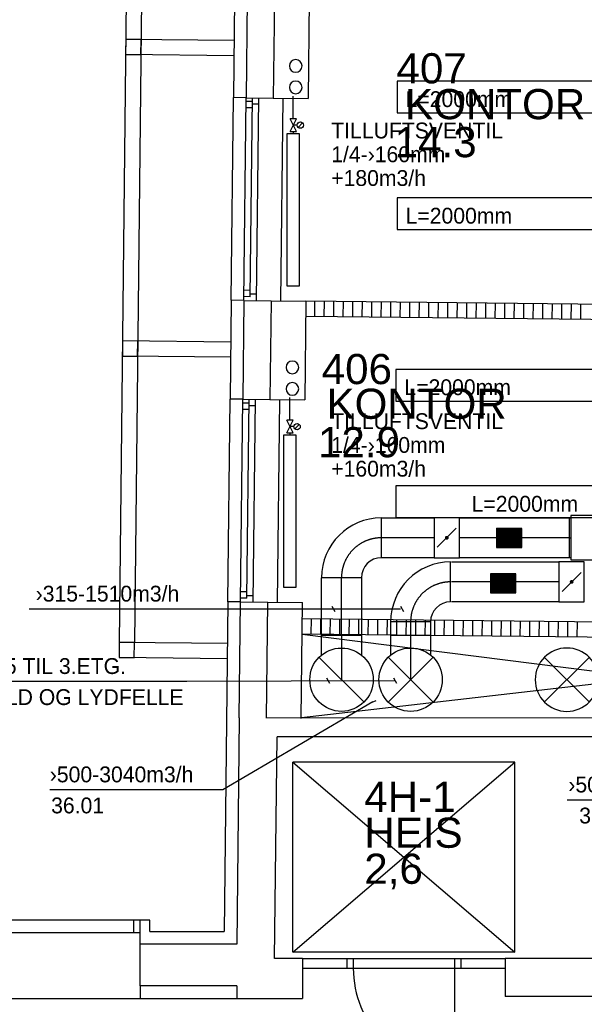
# Model space of a CAD drawing. Header units: millimetres. Extents: x 0 to 83130, y 0 to 53088.
# Tile 82 of 105: x 48253 to 52710, y 20693 to 28465. Entities that reach past the tile are written whole.
import ezdxf
from ezdxf.enums import TextEntityAlignment as Align

# ---------------------------------------------------------------- set-up
doc = ezdxf.new("R2010")
doc.units = ezdxf.units.MM
doc.header["$LTSCALE"] = 50
doc.header["$MEASUREMENT"] = 0
doc.header["$PDMODE"] = 1
doc.linetypes.add('2V-CENT', pattern=[23, 20, -1.5, 0, -1.5])
doc.linetypes.add('V-V', pattern=[2, 1, 1])
doc.layers.get('0').update_dxf_attribs({"linetype": 'CONTINUOUS'})
for name, color, linetype in [('20604A200D001$0$832 Rominfo', 7, 'CONTINUOUS'), ('20604A200D001$0$A12-HEL1', 251, 'CONTINUOUS'), ('20604A200D001$0$A12-HEL2', 7, 'CONTINUOUS'), ('20604A200D001$0$A12-HEL3', 251, 'CONTINUOUS'), ('20604A200D001$0$A12-HEL4', 251, 'CONTINUOUS'), ('20604A200D001$0$A23-HEL1', 251, 'CONTINUOUS'), ('20604A200D001$0$A23-HEL3', 251, 'CONTINUOUS'), ('20604A200D001$0$A24-HEL1', 251, 'CONTINUOUS'), ('20604A200D001$0$A24-HEL2', 251, 'CONTINUOUS'), ('20604A200D001$0$A24-SKR1', 251, 'CONTINUOUS'), ('V060-', 3, 'CONTINUOUS'), ('V061-', 1, 'CONTINUOUS'), ('V100-', 6, 'CONTINUOUS'), ('V110', 1, 'CONTINUOUS'), ('V111', 3, 'CONTINUOUS'), ('xref', 7, 'CONTINUOUS')]:
    doc.layers.add(name, color=color, linetype=linetype)
doc.styles.add('20604A200D001$0$Arial', font='arial.ttf', dxfattribs={"height": 238.125})
doc.styles.add('FISO', font='fiso')
doc.styles.add('ISO', font='ISO')
doc.styles.add('SIMPLEX', font='SIMPLEX')

# ---------------------------------------------------------------- blocks, each defined once
blk = doc.blocks.new('TLC90', base_point=(0, 4))
at = {"color": 1}
for p, q in [((-0.346, 4.346), (0.346, 3.654)), ((-0.346, 3.654), (0.346, 4.346))]:
    blk.add_line(p, q, dxfattribs=at)
blk = doc.blocks.new('C90', base_point=(16233, 22618))
at = {"color": 0, "linetype": 'ByBlock'}
blk.add_circle((16233, 22618), 0.5, dxfattribs=at)
blk = doc.blocks.new('FLC90', base_point=(0, 5))
at = {"color": 1}
blk.add_line((-0.346, 4.654), (0.346, 5.346), dxfattribs=at)
blk = doc.blocks.new('CTK_S', base_point=(16255, 22600))
at = {"color": 0, "linetype": 'ByBlock'}
blk.add_line((16255.5, 22600), (16255, 22600), dxfattribs=at)
blk = doc.blocks.new('KTK_S', base_point=(16255, 22600))
at = {"color": 0, "linetype": 'ByBlock'}
blk.add_circle((16255, 22600), 0.5, dxfattribs=at)
blk = doc.blocks.new('3TK_S', base_point=(16255, 22600))
at = {"color": 0, "linetype": 'ByBlock'}
blk.add_blockref('KTK_S', (16255, 22600), dxfattribs=at)
at = {"color": 1, "linetype": '2V-CENT'}
blk.add_blockref('CTK_S', (16255, 22600), dxfattribs=at)
at = {"style": 'ISO', "flags": 3}
blk.add_attdef('0', (16255, 22600), '', height=1, dxfattribs=at)
blk = doc.blocks.new('CTXK_A', base_point=(16255, 22602.5))
at = {"color": 0, "linetype": 'ByBlock'}
blk.add_line((16255.5, 22602.5), (16255, 22602.5), dxfattribs=at)
blk = doc.blocks.new('KTXK_A', base_point=(16255, 22602.5))
at = {"color": 0, "linetype": 'ByBlock'}
for p, q in [((16255, 22603), (16255.5, 22603)), ((16255.5, 22603), (16255.5, 22602)), ((16255.5, 22602), (16255, 22602))]:
    blk.add_line(p, q, dxfattribs=at)
blk = doc.blocks.new('3TXK_A', base_point=(16255, 22602.5))
blk.add_point((16255.5, 22602.5))
at = {"color": 0, "linetype": 'ByBlock'}
blk.add_blockref('KTXK_A', (16255, 22602.5), dxfattribs=at)
at = {"color": 1, "linetype": '2V-CENT'}
blk.add_blockref('CTXK_A', (16255, 22602.5), dxfattribs=at)
at = {"style": 'ISO', "flags": 3}
blk.add_attdef('0', (16255, 22602.5), '', height=1, dxfattribs=at)
blk = doc.blocks.new('CBOJ90_PB', base_point=(86107, 31352))
at = {"color": 0, "linetype": 'ByBlock'}
blk.add_arc((86106, 31353), 1, 270, 360, dxfattribs=at)
blk = doc.blocks.new('KBOJ90_PB', base_point=(86107, 31352))
at = {"color": 0, "linetype": 'ByBlock'}
for p, q in [((86106.5, 31353), (86107.5, 31353)), ((86106, 31352.5), (86106, 31351.5))]:
    blk.add_line(p, q, dxfattribs=at)
for radius in [1.5, 0.5]:
    blk.add_arc((86106, 31353), radius, 270, 360, dxfattribs=at)
blk = doc.blocks.new('3BOJ90_PB', base_point=(86107, 31352))
for p in [(86107, 31353), (86106, 31352)]:
    blk.add_point(p)
at = {"color": 1, "linetype": '2V-CENT'}
blk.add_blockref('CBOJ90_PB', (86107, 31352), dxfattribs=at)
at = {"color": 0, "linetype": 'ByBlock'}
blk.add_blockref('KBOJ90_PB', (86107, 31352), dxfattribs=at)
at = {"style": 'ISO', "flags": 3}
blk.add_attdef('0', (86107, 31352), '', height=1, dxfattribs=at)
blk = doc.blocks.new('VUN')
at = {"color": 0}
blk.add_circle((0, 0), 0.5, dxfattribs=at)
blk = doc.blocks.new('KSP_P', base_point=(16239.5, 22597.5))
at = {"color": 0, "linetype": 'ByBlock'}
for p, q in [((16240, 22598), (16239, 22598)), ((16239, 22598), (16239, 22597)), ((16240, 22597), (16240, 22598)), ((16239, 22597), (16240, 22597))]:
    blk.add_line(p, q, dxfattribs=at)
blk = doc.blocks.new('2SP_P', base_point=(16239.5, 22597.5))
for p in [(16239, 22597.5), (16240, 22597.5)]:
    blk.add_point(p)
at = {"color": 0, "linetype": 'ByBlock'}
blk.add_blockref('KSP_P', (16239.5, 22597.5), dxfattribs=at)
at = {"style": 'SIMPLEX', "flags": 3}
blk.add_attdef('0', (16239.5, 22597.5), '', height=1, dxfattribs=at)
blk = doc.blocks.new('SPJALL', base_point=(16229, 22594))
at = {"color": 1}
blk.add_line((16228.625, 22593.625), (16229.375, 22594.375), dxfattribs=at)
at = {"color": 1, "const_width": 0.075}
blk.add_lwpolyline([(16229, 22594.0375, -1), (16229, 22593.9625, -1), (16229, 22594.0375, -1)], format="xyb", dxfattribs=at)
blk = doc.blocks.new('LD_P')
for p, q in [((-0.5, 0.5), (-0.5, -0.5)), ((0.5, 0.5), (-0.5, 0.5)), ((0.5, -0.5), (0.5, 0.5)), ((-0.5, -0.5), (0.5, -0.5))]:
    blk.add_line(p, q)
at = {"color": 1}
for p, q in [((-0.3, 0.5), (-0.3, 0.1)), ((0.1, 0.5), (0.1, 0.1)), ((-0.1, -0.5), (-0.1, -0.1)), ((0.3, -0.5), (0.3, -0.1))]:
    blk.add_line(p, q, dxfattribs=at)
blk = doc.blocks.new('C3A', base_point=(16246, 22590.5))
at = {"color": 0, "linetype": 'ByBlock'}
blk.add_line((16247, 22590.5), (16246, 22590.5), dxfattribs=at)
blk = doc.blocks.new('K3A', base_point=(16246, 22590.5))
at = {"color": 0, "linetype": 'ByBlock'}
for p, q in [((16246, 22591), (16247, 22591)), ((16247, 22591), (16247, 22590)), ((16247, 22590), (16246, 22590))]:
    blk.add_line(p, q, dxfattribs=at)
blk = doc.blocks.new('33A', base_point=(16246, 22590.5))
blk.add_point((16247, 22590.5))
at = {"color": 0, "linetype": 'ByBlock'}
blk.add_blockref('K3A', (16246, 22590.5), dxfattribs=at)
at = {"color": 1, "linetype": '2V-CENT'}
blk.add_blockref('C3A', (16246, 22590.5), dxfattribs=at)
at = {"style": 'SIMPLEX', "flags": 3}
blk.add_attdef('0', (16246, 22590.5), '', height=1, dxfattribs=at)
blk = doc.blocks.new('*X123')
at = {"color": 0}
for p, q in [((52042, 22945), (52338, 23241)), ((52042, 22954), (52329, 23241)), ((52042, 22963), (52320, 23241)), ((52042, 22971), (52312, 23241)), ((52042, 22980), (52303, 23241)), ((52042, 22989), (52294, 23241)), ((52042, 22998), (52285, 23241)), ((52042, 23007), (52276, 23241)), ((52042, 23016), (52267, 23241)), ((52042, 23024), (52259, 23241)), ((52042, 23033), (52250, 23241)), ((52042, 23042), (52241, 23241)), ((52042, 23051), (52232, 23241)), ((52042, 23060), (52223, 23241)), ((52042, 23069), (52214, 23241)), ((52042, 23077), (52205, 23241)), ((52042, 23086), (52197, 23241)), ((52042, 23095), (52188, 23241)), ((52042, 23104), (52179, 23241)), ((52042, 23113), (52170, 23241)), ((52042, 23122), (52161, 23241)), ((52042, 23130), (52152, 23241)), ((52042, 23139), (52144, 23241)), ((52042, 23148), (52135, 23241)), ((52042, 23157), (52126, 23241)), ((52042, 23166), (52117, 23241)), ((52042, 23175), (52108, 23241)), ((52042, 23183), (52099, 23241)), ((52042, 23192), (52091, 23241)), ((52042, 23201), (52082, 23241)), ((52042, 23210), (52073, 23241)), ((52042, 23219), (52064, 23241)), ((52042, 23228), (52055, 23241)), ((52042, 23237), (52046, 23241)), ((52047, 22941), (52347, 23241)), ((52056, 22941), (52356, 23241)), ((52065, 22941), (52365, 23241)), ((52073, 22941), (52373, 23241)), ((52082, 22941), (52382, 23241)), ((52091, 22941), (52391, 23241)), ((52100, 22941), (52400, 23241)), ((52109, 22941), (52409, 23241)), ((52118, 22941), (52418, 23241)), ((52126, 22941), (52426, 23241)), ((52135, 22941), (52435, 23241)), ((52144, 22941), (52442, 23239)), ((52153, 22941), (52442, 23230)), ((52162, 22941), (52442, 23221)), ((52171, 22941), (52442, 23212)), ((52179, 22941), (52442, 23203)), ((52188, 22941), (52442, 23195)), ((52197, 22941), (52442, 23186)), ((52206, 22941), (52442, 23177)), ((52215, 22941), (52442, 23168)), ((52224, 22941), (52442, 23159)), ((52233, 22941), (52442, 23150)), ((52241, 22941), (52442, 23142)), ((52250, 22941), (52442, 23133)), ((52259, 22941), (52442, 23124)), ((52268, 22941), (52442, 23115)), ((52277, 22941), (52442, 23106)), ((52286, 22941), (52442, 23097)), ((52294, 22941), (52442, 23089)), ((52303, 22941), (52442, 23080)), ((52312, 22941), (52442, 23071)), ((52321, 22941), (52442, 23062)), ((52330, 22941), (52442, 23053)), ((52339, 22941), (52442, 23044)), ((52347, 22941), (52442, 23035)), ((52356, 22941), (52442, 23027)), ((52365, 22941), (52442, 23018)), ((52374, 22941), (52442, 23009)), ((52383, 22941), (52442, 23000)), ((52392, 22941), (52442, 22991)), ((52400, 22941), (52442, 22982)), ((52409, 22941), (52442, 22974)), ((52418, 22941), (52442, 22965)), ((52427, 22941), (52442, 22956)), ((52436, 22941), (52442, 22947))]:
    blk.add_line(p, q, dxfattribs=at)
blk = doc.blocks.new('20604A200D001')
at = {"layer": '20604A200D001$0$A12-HEL1', "color": 7}
for points in [[(65799.3, 25515.2), (65781.9, 23915.2)], [(65773.4, 23135.3), (65755.9, 21535.4)], [(65955.7, 18723), (67555.7, 18723)], [(66305.7, 18723), (66305.7, 18648)], [(66355.7, 18723), (66355.7, 18648)], [(67155.7, 18723), (67155.7, 18648)], [(67205.7, 18723), (67205.7, 18648)], [(65955.7, 18648), (67555.7, 18648)], [(67155.7, 18648), (67155.7, 17848)], [(63074.5, 18408), (64674.5, 18408)]]:
    blk.add_lwpolyline(points, dxfattribs=at)
blk.add_arc((67155.7, 18648), 800, 179.99991, 270, dxfattribs=at)
at = {"layer": '20604A200D001$0$A12-HEL2', "color": 7}
for points in [[(67630.3, 20273), (65879.8, 20273)], [(65879.8, 20273), (67630.3, 18773)], [(65879.8, 18773), (67630.3, 20273)], [(65879.8, 18773), (65879.8, 20273)], [(67630.3, 18773), (67630.3, 20273)], [(67630.3, 18773), (65879.8, 18773)]]:
    blk.add_lwpolyline(points, dxfattribs=at)
at = {"layer": '20604A200D001$0$A12-HEL3', "color": 7}
for points in [[(66007.8, 26292.9), (65999.3, 25513)], [(65724.3, 25516), (65999.3, 25513)], [(65706.9, 23916.1), (65981.9, 23913.1)], [(65981.9, 23913.1), (65973.4, 23133.1)], [(65698.4, 23136.1), (65973.4, 23133.1)], [(65680.9, 21536.2), (65955.9, 21533.2)], [(65945.9, 20617.7), (65955.9, 21533.2)], [(64674.5, 18508), (64674.5, 18408)], [(64674.5, 18408), (65436.5, 18408)]]:
    blk.add_lwpolyline(points, dxfattribs=at)
at = {"layer": '20604A200D001$0$A12-HEL4', "color": 7}
for points in [[(65517.9, 26298.3), (65509.4, 25518.3)], [(65732.9, 26295.9), (65724.3, 25516)], [(65509.4, 25518.3), (65724.3, 25516)], [(65491.9, 23918.4), (65483.4, 23138.5)], [(65491.9, 23918.4), (65706.9, 23916.1)], [(65706.9, 23916.1), (65698.4, 23136.1)], [(65483.4, 23138.5), (65698.4, 23136.1)], [(65456, 20623), (65466, 21538.6)], [(65466, 21538.6), (65680.9, 21536.2)], [(65671, 20620.7), (65680.9, 21536.2)], [(65455.4, 20623), (65436.4, 18838)], [(65456, 20623), (65455.4, 20623)], [(71456.3, 20622.5), (65671, 20623)], [(65735.3, 18723), (65754.4, 20473)], [(70854.7, 20473), (65754.4, 20473)], [(64674.5, 18508), (64674.5, 18838)], [(65436.5, 18838), (64674.5, 18838)], [(65955.7, 18723), (65735.3, 18723)], [(65955.7, 18723), (65955.7, 18408)], [(68835.7, 18723), (67555.7, 18723)], [(67555.7, 18723), (67555.7, 18423)], [(65436.5, 18508), (64674.5, 18508)], [(65436.5, 18508), (65436.5, 18408)], [(68835.7, 18423), (67555.7, 18423)], [(65436.5, 18408), (65955.7, 18408)]]:
    blk.add_lwpolyline(points, dxfattribs=at)
at = {"layer": '20604A200D001$0$A23-HEL1', "color": 7}
for points in [[(64766.7, 44897.6), (64508.4, 21219)], [(64886.7, 44896.3), (64628.4, 21217.7)], [(65414.3, 25969.4), (64560.3, 25978.7)], [(65413, 25849.4), (64559, 25858.7)], [(65391.9, 23919.5), (65409.4, 25519.4)], [(65491.9, 23918.4), (65509.4, 25518.3)], [(65542.2, 23947.9), (65559.4, 25517.8)], [(65591.9, 23917.3), (65609.4, 25517.2)], [(65558.5, 25437.8), (65508.5, 25438.3)], [(65559, 25487.8), (65509, 25488.3)], [(65608.8, 25467.2), (65558.8, 25467.8)], [(65542.2, 23947.9), (65492.2, 23948.4)], [(65542.8, 23997.9), (65492.8, 23998.4)], [(65592.4, 23967.3), (65542.5, 23967.9)], [(65388.3, 23589.5), (64534.4, 23598.8)], [(65387, 23469.5), (64533.1, 23478.8)], [(65366, 21539.6), (65383.4, 23139.5)], [(65466, 21538.6), (65483.4, 23138.5)], [(65533.1, 23107.9), (65483.1, 23108.5)], [(65516.3, 21568), (65533.4, 23137.9)], [(65582.9, 23087.4), (65532.9, 23087.9)], [(65566, 21537.5), (65583.4, 23137.4)], [(65532.5, 23057.9), (65482.5, 23058.5)], [(65516.8, 21618), (65466.8, 21618.5)], [(65516.3, 21568), (65466.3, 21568.6)], [(65566.5, 21587.5), (65516.5, 21588)], [(65362.4, 21209.7), (64508.4, 21219)], [(65361.1, 21089.7), (64507.1, 21099)], [(64674.5, 19028), (63074.5, 19028)], [(64624.5, 18928), (64624.5, 19028)], [(64674.5, 18928), (63074.5, 18928)]]:
    blk.add_lwpolyline(points, dxfattribs=at)
at = {"layer": '20604A200D001$0$A23-HEL3', "color": 7}
for points in [[(65417.9, 26299.4), (65409.4, 25519.4)], [(65509.4, 25518.3), (65409.4, 25519.4)], [(65391.9, 23919.5), (65383.4, 23139.5)], [(65491.9, 23918.4), (65391.9, 23919.5)], [(65483.4, 23138.5), (65383.4, 23139.5)], [(65366, 21539.6), (65337.6, 18938)], [(65466, 21538.6), (65366, 21539.6)], [(64674.5, 18838), (64674.5, 19028)], [(64749.5, 19028), (64674.5, 19028)], [(64749.5, 18938), (64749.5, 19028)], [(64749.5, 18938), (65337.6, 18938)]]:
    blk.add_lwpolyline(points, dxfattribs=at)
for points in [[(64559, 25858.7), (64679, 25857.4), (64680.3, 25977.4), (64560.3, 25978.7)], [(64533.1, 23478.8), (64653.1, 23477.5), (64654.4, 23597.5), (64534.4, 23598.8)], [(64507.1, 21099), (64627.1, 21097.7), (64628.4, 21217.7), (64508.4, 21219)]]:
    blk.add_lwpolyline(points, close=True, dxfattribs=at)
at = {"layer": '20604A200D001$0$A24-HEL1', "color": 7}
for points in [[(71202.9, 21228), (65946, 20623)], [(65953.2, 21285.2), (71196.3, 20622.5)]]:
    blk.add_lwpolyline(points, dxfattribs=at)
at = {"layer": '20604A200D001$0$A24-HEL2', "color": 7}
for points in [[(71231.6, 23855.8), (65981.9, 23913.1)], [(71230.3, 23735.8), (65980.6, 23793.1)], [(71204.2, 21348), (65954.5, 21405.2)], [(71202.9, 21228), (65953.2, 21285.2)]]:
    blk.add_lwpolyline(points, dxfattribs=at)
at = {"layer": '20604A200D001$0$A24-SKR1', "color": 7}
for points in [[(66051.6, 23792.3), (66052.9, 23912.3)], [(66126.6, 23791.5), (66127.9, 23911.5)], [(66201.6, 23790.7), (66202.9, 23910.7)], [(66276.6, 23789.8), (66277.9, 23909.8)], [(66351.6, 23789), (66352.9, 23909)], [(66426.6, 23788.2), (66427.9, 23908.2)], [(66501.6, 23787.4), (66502.9, 23907.4)], [(66576.6, 23786.6), (66577.9, 23906.6)], [(66651.6, 23785.8), (66652.9, 23905.7)], [(66726.6, 23784.9), (66727.9, 23904.9)], [(66801.6, 23784.1), (66802.9, 23904.1)], [(66876.6, 23783.3), (66877.9, 23903.3)], [(66951.6, 23782.5), (66952.9, 23902.5)], [(67026.6, 23781.7), (67027.9, 23901.7)], [(67101.6, 23780.8), (67102.9, 23900.8)], [(67176.5, 23780), (67177.9, 23900)], [(67251.5, 23779.2), (67252.9, 23899.2)], [(67326.5, 23778.4), (67327.8, 23898.4)], [(67401.5, 23777.6), (67402.8, 23897.6)], [(67476.5, 23776.8), (67477.8, 23896.7)], [(67551.5, 23775.9), (67552.8, 23895.9)], [(67626.5, 23775.1), (67627.8, 23895.1)], [(67701.5, 23774.3), (67702.8, 23894.3)], [(67776.5, 23773.5), (67777.8, 23893.5)], [(67851.5, 23772.7), (67852.8, 23892.7)], [(67926.5, 23771.8), (67927.8, 23891.8)], [(68001.5, 23771), (68002.8, 23891)], [(68076.5, 23770.2), (68077.8, 23890.2)], [(68151.5, 23769.4), (68152.8, 23889.4)], [(66024.3, 21284.5), (66025.6, 21404.5)], [(66099.3, 21283.6), (66100.6, 21403.6)], [(66174.3, 21282.8), (66175.6, 21402.8)], [(66249.2, 21282), (66250.6, 21402)], [(66324.2, 21281.2), (66325.6, 21401.2)], [(66399.2, 21280.4), (66400.5, 21400.4)], [(66474.2, 21279.6), (66475.5, 21399.6)], [(66549.2, 21278.7), (66550.5, 21398.7)], [(66624.2, 21277.9), (66625.5, 21397.9)], [(66699.2, 21277.1), (66700.5, 21397.1)], [(66774.2, 21276.3), (66775.5, 21396.3)], [(66849.2, 21275.5), (66850.5, 21395.5)], [(66924.2, 21274.7), (66925.5, 21394.6)], [(66999.2, 21273.8), (67000.5, 21393.8)], [(67074.2, 21273), (67075.5, 21393)], [(67149.2, 21272.2), (67150.5, 21392.2)], [(67224.2, 21271.4), (67225.5, 21391.4)], [(67299.2, 21270.6), (67300.5, 21390.6)], [(67374.2, 21269.7), (67375.5, 21389.7)], [(67449.2, 21268.9), (67450.5, 21388.9)], [(67524.2, 21268.1), (67525.5, 21388.1)], [(67599.2, 21267.3), (67600.5, 21387.3)], [(67674.2, 21266.5), (67675.5, 21386.5)], [(67749.2, 21265.7), (67750.5, 21385.6)], [(67824.2, 21264.8), (67825.5, 21384.8)], [(67899.2, 21264), (67900.5, 21384)], [(67974.1, 21263.2), (67975.5, 21383.2)], [(68049.1, 21262.4), (68050.4, 21382.4)], [(68124.1, 21261.6), (68125.4, 21381.6)]]:
    blk.add_lwpolyline(points, dxfattribs=at)
at = {"layer": '20604A200D001$0$832 Rominfo', "color": 7, "style": '20604A200D001$0$Arial'}
for s, p in [('407', (66697, 25631.9)), ('KONTOR', (66764.6, 25349.2)), ('14.3', (66682.7, 25049.3)), ('406', (66106.6, 23258.1)), ('KONTOR', (66144.6, 22984.2)), ('12.9', (66077.4, 22680.5)), ('4H-1', (66443, 19881.7)), ('HEIS', (66443, 19598.2)), ('2,6', (66443, 19313.6))]:
    blk.add_text(s, height=238.12, dxfattribs=at).set_placement(p)

msp = doc.modelspace()

# ---------------------------------------------------------------- linework, layer by layer
at = {"layer": 'V060-', "linetype": 'Continuous'}
for p, q in [((51108.6, 24533.07), (51524.63, 24533.07)), ((51724.63, 24533.07), (52593.14, 24533.07)), ((51524.63, 24218.07), (51108.6, 24218.07)), ((51662.42, 24184.82), (52510.41, 24184.82)), ((52593.14, 24218.07), (51724.63, 24218.07)), ((50636.1, 23607.2), (50636.1, 24060.57)), ((50951.1, 24060.57), (50951.1, 23607.2)), ((52510.41, 23869.82), (51662.42, 23869.82)), ((51181.81, 23607.2), (51181.81, 23713.23)), ((51496.81, 23713.23), (51496.81, 23607.2))]:
    msp.add_line(p, q, dxfattribs=at)
at = {"layer": 'V060-', "color": 1, "linetype": '2V-CENT'}
for p, q in [((51524.63, 24375.57), (51108.6, 24375.57)), ((52593.14, 24375.57), (51724.63, 24375.57)), ((50793.6, 23607.2), (50793.6, 24060.57)), ((52510.41, 24027.32), (51662.42, 24027.32)), ((51339.31, 23713.23), (51339.31, 23607.2))]:
    msp.add_line(p, q, dxfattribs=at)
at = {"layer": 'V060-'}
for points in [[(52018.48, 24300.15), (52218.48, 24300.15), (52218.48, 24450.15), (52018.48, 24450.15)], [(51970.19, 23941.59), (52170.19, 23941.59), (52170.19, 24091.59), (51970.19, 24091.59)]]:
    msp.add_lwpolyline(points, close=True, dxfattribs=at)
at = {"layer": 'V061-'}
for p, q in [((49537.8, 23812.29), (48327.58, 23812.29)), ((51258.24, 23812.29), (49537.8, 23812.29)), ((50744.72, 23790.64), (50719.72, 23833.94)), ((51286.07, 23790.64), (51261.07, 23833.94)), ((49571.44, 23240.59), (47736.49, 23240.59)), ((51218.53, 23247.03), (49571.44, 23240.59)), ((50702.57, 23225.38), (50677.57, 23268.68)), ((51231.03, 23225.38), (51206.03, 23268.68)), ((51064.95, 23089.85), (51019.08, 23069.95)), ((51042.02, 23079.9), (49855.79, 22385.46)), ((49855.79, 22385.46), (48490.32, 22385.46)), ((53160, 22305.58), (52574.52, 22305.58))]:
    msp.add_line(p, q, dxfattribs=at)
at = {"layer": 'V100-', "linetype": 'V-V'}
for p, q in [((50411.97, 27683.09), (50411.97, 27862.82)), ((50411.97, 27583.09), (50411.97, 27565.32)), ((50386.01, 25303.23), (50386.01, 25482.96)), ((50386.01, 25203.23), (50386.01, 25185.46))]:
    msp.add_line(p, q, dxfattribs=at)
at = {"layer": 'V100-', "color": 1}
for p, q in [((50386.97, 27583.09), (50436.97, 27683.09)), ((50436.97, 27583.09), (50386.97, 27683.09)), ((50436.97, 27683.09), (50386.97, 27683.09)), ((50443.83, 27633.09), (50411.97, 27633.09)), ((50451.15, 27615.41), (50486.51, 27650.77)), ((50386.97, 27583.09), (50436.97, 27583.09)), ((50361.01, 25203.23), (50411.01, 25303.23)), ((50411.01, 25203.23), (50361.01, 25303.23)), ((50411.01, 25303.23), (50361.01, 25303.23)), ((50425.2, 25235.55), (50460.55, 25270.91)), ((50361.01, 25203.23), (50411.01, 25203.23)), ((50417.88, 25253.23), (50386.01, 25253.23))]:
    msp.add_line(p, q, dxfattribs=at)
for points in [[(50461.97, 27565.32), (50361.97, 27565.32), (50361.97, 26365.32), (50461.97, 26365.32)], [(50436.01, 25185.46), (50336.01, 25185.46), (50336.01, 23985.46), (50436.01, 23985.46)]]:
    msp.add_lwpolyline(points, close=True, dxfattribs=at)
for centre in [(50468.83, 27633.09), (50442.88, 25253.23)]:
    msp.add_circle(centre, 25, dxfattribs=at)
at = {"layer": 'V110'}
for points in [[(53232.45, 27979.09), (51232.45, 27979.09), (51232.45, 27729.09), (53232.45, 27729.09)], [(53232.45, 27058.94), (51232.45, 27058.94), (51232.45, 26808.94), (53232.45, 26808.94)], [(53223.09, 25705.1), (51223.09, 25705.1), (51223.09, 25455.1), (53223.09, 25455.1)], [(53223.09, 24784.95), (51223.09, 24784.95), (51223.09, 24534.95), (53223.09, 24534.95)]]:
    msp.add_lwpolyline(points, close=True, dxfattribs=at)

# ---------------------------------------------------------------- block references
at = {"layer": 'V060-', "linetype": 'Continuous'}
for name, p, xscale, yscale, zscale, rotation in [('3BOJ90_PB', (50793.6, 24375.57), 315, 315, 315, 180), ('2SP_P', (51624.63, 24375.57), 200, 315.0000000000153, 200, 180), ('33A', (52603.14, 24375.57), 10, 315.0000000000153, 10, 180), ('3BOJ90_PB', (51339.17, 24027.32), 315, 315, 315, 180), ('2SP_P', (52610.41, 24027.32), 200, 315.0000000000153, 200, 180), ('3TXK_A', (50793.6, 23449.7), 315, 315, 315, 90), ('3TXK_A', (51339.31, 23449.7), 315, 315, 315, 90), ('3TK_S', (50793.6, 23255.55), 500, 500, 500, 90), ('3TK_S', (51339.31, 23255.55), 500, 500, 500, 90)]:
    msp.add_blockref(name, p, dxfattribs=dict(at, xscale=xscale, yscale=yscale, zscale=zscale, rotation=rotation))
at = {"layer": 'V060-', "rotation": 180}
for name, p, xscale, yscale, zscale in [('LD_P', (53203.14, 24375.57), 1200, 350, 1200), ('SPJALL', (51624.63, 24375.57), 200, 200, 200), ('SPJALL', (52610.41, 24027.32), 200, 200, 200)]:
    msp.add_blockref(name, p, dxfattribs=dict(at, xscale=xscale, yscale=yscale, zscale=zscale))
at = {"layer": 'V060-'}
for name, p, xscale, yscale, zscale in [('*X123', (25997.34, 12829.84), 0.5, 0.5, 0.5), ('*X123', (25949.04, 12471.27), 0.5, 0.5, 0.5), ('C90', (52572.69, 23255.55), -500, 500, 500), ('FLC90', (50793.6, 23255.55), -500, 500, 500), ('TLC90', (51339.31, 23255.55), -500, 500, 500), ('TLC90', (52572.69, 23255.55), -500, 500, 500)]:
    msp.add_blockref(name, p, dxfattribs=dict(at, xscale=xscale, yscale=yscale, zscale=zscale))
at = {"layer": 'V100-', "color": 1, "xscale": -100, "yscale": 100, "zscale": 100}
for p in [(50431.72, 28100.54), (50431.72, 27931.24), (50405.77, 25720.69), (50405.77, 25551.39)]:
    msp.add_blockref('VUN', p, dxfattribs=at)
at = {"layer": 'xref'}
msp.add_blockref('20604A200D001', (-15469.5, 2330.58), dxfattribs=at)

# ---------------------------------------------------------------- texts
at = {"layer": 'V061-', "color": 1, "style": 'FISO'}
for s, p in [('TILLUFTSVENTIL', (50712.4, 27527.94)), ('1/4-›160mm', (50712.4, 27340.44)), ('+180m3/h', (50712.4, 27152.94)), ('TILLUFTSVENTIL', (50712.4, 25233.48)), ('1/4-›160mm', (50712.4, 25045.98)), ('+160m3/h', (50712.4, 24858.48))]:
    msp.add_text(s, height=125, dxfattribs=at).set_placement(p)
for s, p in [('›315-1510m3/h', (49512.8, 23872.29)), ('›315 TIL 3.ETG.', (49092.22, 23300.59)), ('M/SPJELD OG LYDFELLE', (49546.44, 23055.59)), ('›500-3040m3/h', (49624.23, 22445.46)), ('›500', (52919, 22365.58)), ('36.01', (48919.44, 22200.46)), ('36.01 ', (53135, 22120.58))]:
    msp.add_text(s, height=125, dxfattribs=at).set_placement(p, align=Align.RIGHT)
at = {"layer": 'V111', "color": 1, "style": 'FISO'}
for p in [(51299.52, 27775.57), (51299.52, 26855.42), (51290.15, 25501.58), (51820.58, 24581.43)]:
    msp.add_text('L=2000mm', height=125, dxfattribs=at).set_placement(p)

doc.saveas('drawing.dxf')
